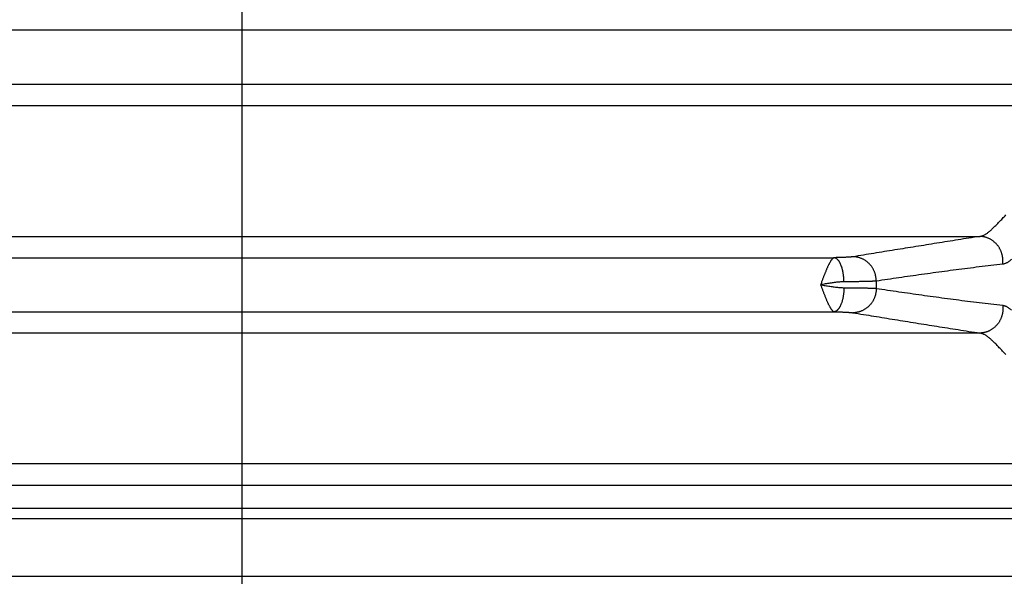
# Model space of a CAD drawing. Header units: inches. Extents: x 0 to 34, y 0 to 22.
# Tile 10 of 112: x 5.8 to 7.5, y 5.7 to 6.7. Entities that reach past the tile are written whole.
import ezdxf

# ---------------------------------------------------------------- set-up
doc = ezdxf.new("R2010")
doc.units = ezdxf.units.IN
doc.header["$LTSCALE"] = 1.87
doc.header["$MEASUREMENT"] = 0
doc.layers.get('0').update_dxf_attribs({"linetype": 'CONTINUOUS'})
doc.layers.add('DIMENSIONS', color=7, linetype='CONTINUOUS')
doc.styles.get("Standard").update_dxf_attribs({"font": 'txt', "width": 0.8})
doc.dimstyles.get("Standard").update_dxf_attribs({"dimtxt": 0.125, "dimasz": 0.18, "dimexe": 0.18, "dimexo": 0.0625, "dimgap": 0.09, "dimtad": 0, "dimtih": 1, "dimtoh": 1, "dimdec": 3, "dimzin": 4, "dimdsep": 46, "dimtxsty": 'STANDARD', "dimblk": '_FILLED', "dimblk1": '_FILLED', "dimblk2": '_FILLED', "dimcen": 0.09, "dimadec": 0, "dimazin": 0, "dimtol": 1, "dimtp": 0.01, "dimtm": 0.01, "dimtfac": 1, "dimtdec": 3, "dimtofl": 0, "dimtmove": 0, "dimatfit": 3, "dimldrblk": '_FILLED', "dimfxl": 1, "dimtolj": 1, "dimtzin": 4, "dimarcsym": 0})

# ---------------------------------------------------------------- blocks, each defined once
blk = doc.blocks.new('_FILLED')
at = {"color": 0, "linetype": 'BYBLOCK'}
blk.add_solid([(0, 0), (-1, 0.1736), (-1, -0.1736)], dxfattribs=at)
blk = doc.blocks.new('*D0')
at = {"layer": 'DIMENSIONS', "color": 2, "linetype": 'CONTINUOUS'}
for p, q in [((6.1726, 7.2117), (6.1726, 4.6033)), ((4.4381, 5.7017), (4.4381, 4.6033)), ((4.4381, 4.7283), (4.0781, 4.7283)), ((6.1726, 4.7283), (6.5326, 4.7283))]:
    blk.add_line(p, q, dxfattribs=at)
at = {"layer": 'DIMENSIONS', "color": 2, "linetype": 'CONTINUOUS', "xscale": 0.18, "yscale": 0.18, "zscale": 0.18}
blk.add_blockref('_FILLED', (4.4381, 4.7283), dxfattribs=at)
at = {"layer": 'DIMENSIONS', "color": 2, "linetype": 'CONTINUOUS', "xscale": 0.18, "yscale": 0.18, "zscale": 0.18, "rotation": 180}
blk.add_blockref('_FILLED', (6.1726, 4.7283), dxfattribs=at)
at = {"layer": 'DIMENSIONS', "color": 2, "linetype": 'CONTINUOUS', "width": 0.8}
for s, p in [('1.735', (4.5903, 4.6658)), ('[', (5.2153, 4.6658)), ('44.06', (5.3153, 4.6658)), (']', (5.8153, 4.6658))]:
    blk.add_text(s, height=0.125, dxfattribs=at).set_placement(p)
blk = doc.blocks.new('*D2')
at = {"layer": 'DIMENSIONS', "color": 2, "linetype": 'CONTINUOUS'}
for p, q in [((6.3602, 7.3993), (8.7821, 7.3993)), ((8.6571, 7.3993), (8.6571, 6.7292)), ((8.6571, 5.4783), (8.6571, 6.2917)), ((7.6636, 5.4783), (8.7821, 5.4783))]:
    blk.add_line(p, q, dxfattribs=at)
at = {"layer": 'DIMENSIONS', "color": 2, "linetype": 'CONTINUOUS', "xscale": 0.18, "yscale": 0.18, "zscale": 0.18}
for p, rotation in [((8.6571, 7.3993), 90), ((8.6571, 5.4783), 270)]:
    blk.add_blockref('_FILLED', p, dxfattribs=dict(at, rotation=rotation))
at = {"layer": 'DIMENSIONS', "color": 2, "linetype": 'CONTINUOUS', "width": 0.8}
for s, p in [('1.921', (8.3071, 6.5417)), ('[', (8.3071, 6.3542)), ('48.79', (8.4071, 6.3542)), (']', (8.9071, 6.3542))]:
    blk.add_text(s, height=0.125, dxfattribs=at).set_placement(p)

msp = doc.modelspace()

# ---------------------------------------------------------------- linework, layer by layer
at = {"color": 7, "linetype": 'CONTINUOUS'}
for p, q in [((7.7909, 6.6563), (4.5543, 6.6563)), ((7.7909, 6.5623), (4.5543, 6.5623)), ((4.4872, 6.5254), (7.8581, 6.5254)), ((4.8915, 6.2982), (7.4537, 6.2982)), ((5.1441, 6.2613), (7.2011, 6.2613)), ((5.1441, 6.1673), (7.2011, 6.1673)), ((7.4537, 6.1304), (4.8915, 6.1304)), ((7.8581, 5.9032), (4.4872, 5.9032)), ((4.5819, 5.866), (7.7634, 5.866)), ((4.5819, 5.826), (7.7634, 5.826)), ((4.482, 5.8081), (7.8633, 5.8081)), ((4.5819, 5.7082), (7.7634, 5.7082))]:
    msp.add_line(p, q, dxfattribs=at)
msp.add_arc((7.7091, 6.2143), 0.435, 179.1688, 180.8312, dxfattribs=at)
for points, knots in [([(7.4537, 6.2982), (7.4543, 6.2983), (7.4555, 6.2985), (7.4574, 6.299), (7.4592, 6.2996), (7.4611, 6.3005), (7.4631, 6.3015), (7.465, 6.3027), (7.4671, 6.3041), (7.4691, 6.3057), (7.4712, 6.3074), (7.4734, 6.3093), (7.4756, 6.3114), (7.4779, 6.3136), (7.4803, 6.3159), (7.4827, 6.3184), (7.4852, 6.321), (7.4878, 6.3237), (7.4905, 6.3265), (7.4933, 6.3294), (7.4962, 6.3325), (7.4981, 6.3345), (7.4991, 6.3355)], [0, 0, 0, 0, 0.03004, 0.06145, 0.094448, 0.12924, 0.165996, 0.204889, 0.246044, 0.289543, 0.335446, 0.383803, 0.434649, 0.487975, 0.543729, 0.601879, 0.662419, 0.725346, 0.790628, 0.858207, 0.928019, 1, 1, 1, 1]), ([(7.4537, 6.2982), (7.4475, 6.2972), (7.4351, 6.2953), (7.4164, 6.2923), (7.3979, 6.2894), (7.3794, 6.2864), (7.3611, 6.2835), (7.3428, 6.2806), (7.3246, 6.2776), (7.3064, 6.2747), (7.2882, 6.2718), (7.27, 6.2688), (7.2519, 6.2659), (7.2398, 6.2639), (7.2338, 6.2629)], [0, 0, 0, 0, 0.085014, 0.169735, 0.254058, 0.337881, 0.421178, 0.504208, 0.587203, 0.670073, 0.752696, 0.835147, 0.917543, 1, 1, 1, 1]), ([(7.4936, 6.2499), (7.4937, 6.2506), (7.4938, 6.252), (7.494, 6.2541), (7.494, 6.2562), (7.4939, 6.2583), (7.4938, 6.2604), (7.4935, 6.2625), (7.4931, 6.2646), (7.4927, 6.2666), (7.4921, 6.2687), (7.4914, 6.2707), (7.4907, 6.2726), (7.4898, 6.2746), (7.4889, 6.2764), (7.4878, 6.2783), (7.4867, 6.28), (7.4855, 6.2817), (7.4842, 6.2834), (7.4829, 6.285), (7.4814, 6.2865), (7.4799, 6.2879), (7.4783, 6.2892), (7.4767, 6.2905), (7.475, 6.2917), (7.4732, 6.2928), (7.4714, 6.2938), (7.4696, 6.2947), (7.4677, 6.2955), (7.4658, 6.2962), (7.4638, 6.2968), (7.4618, 6.2973), (7.4598, 6.2977), (7.4578, 6.298), (7.4558, 6.2982), (7.4544, 6.2982), (7.4537, 6.2982)], [0, 0, 0, 0, 0.029738, 0.059504, 0.089292, 0.119097, 0.148914, 0.178737, 0.20856, 0.238378, 0.268186, 0.297978, 0.327748, 0.357492, 0.387204, 0.416881, 0.446517, 0.47611, 0.505656, 0.535151, 0.564595, 0.593983, 0.623317, 0.652593, 0.681813, 0.710977, 0.740086, 0.76914, 0.798144, 0.827098, 0.856006, 0.884872, 0.913699, 0.942493, 0.971259, 1, 1, 1, 1]), ([(7.2011, 6.2613), (7.2009, 6.2612), (7.2005, 6.2611), (7.1999, 6.2608), (7.1993, 6.2604), (7.1986, 6.2599), (7.198, 6.2593), (7.1973, 6.2585), (7.1966, 6.2577), (7.1959, 6.2567), (7.1952, 6.2556), (7.1944, 6.2544), (7.1937, 6.2531), (7.1929, 6.2517), (7.1921, 6.2502), (7.1913, 6.2487), (7.1905, 6.247), (7.1897, 6.2452), (7.1889, 6.2434), (7.188, 6.2414), (7.1872, 6.2394), (7.1863, 6.2374), (7.1855, 6.2352), (7.1846, 6.2331), (7.1837, 6.2308), (7.1828, 6.2286), (7.182, 6.2262), (7.1811, 6.2239), (7.1802, 6.2215), (7.1793, 6.2191), (7.1784, 6.2167), (7.1778, 6.2151), (7.1775, 6.2143)], [0, 0, 0, 0, 0.011343, 0.023894, 0.038015, 0.05363, 0.070788, 0.089624, 0.110252, 0.132751, 0.157129, 0.183334, 0.211386, 0.241242, 0.272822, 0.306059, 0.340913, 0.377346, 0.415272, 0.454585, 0.495192, 0.537024, 0.580006, 0.62403, 0.668978, 0.714733, 0.761177, 0.808199, 0.855692, 0.903549, 0.951664, 1, 1, 1, 1]), ([(7.2338, 6.2629), (7.2335, 6.2629), (7.233, 6.2628), (7.2321, 6.2627), (7.2311, 6.2626), (7.2299, 6.2625), (7.2287, 6.2624), (7.2273, 6.2623), (7.2259, 6.2622), (7.2243, 6.2621), (7.2226, 6.262), (7.2209, 6.2619), (7.219, 6.2618), (7.217, 6.2617), (7.215, 6.2616), (7.2128, 6.2616), (7.2106, 6.2615), (7.2084, 6.2614), (7.206, 6.2614), (7.2036, 6.2613), (7.202, 6.2613), (7.2011, 6.2613)], [0, 0, 0, 0, 0.02391, 0.051472, 0.08265, 0.117387, 0.155617, 0.197253, 0.242216, 0.290425, 0.34179, 0.396206, 0.453534, 0.513619, 0.576311, 0.641493, 0.709048, 0.778832, 0.850689, 0.924463, 1, 1, 1, 1]), ([(7.2181, 6.2194), (7.2181, 6.2201), (7.218, 6.2215), (7.218, 6.2236), (7.2178, 6.2257), (7.2176, 6.2278), (7.2174, 6.2299), (7.2171, 6.232), (7.2168, 6.234), (7.2165, 6.236), (7.2161, 6.2379), (7.2156, 6.2398), (7.2152, 6.2417), (7.2147, 6.2434), (7.2141, 6.2452), (7.2135, 6.2468), (7.2129, 6.2484), (7.2123, 6.2499), (7.2116, 6.2513), (7.2109, 6.2527), (7.2102, 6.2539), (7.2095, 6.2551), (7.2087, 6.2562), (7.2079, 6.2571), (7.2071, 6.258), (7.2063, 6.2588), (7.2055, 6.2595), (7.2046, 6.2601), (7.2038, 6.2605), (7.2029, 6.2609), (7.202, 6.2611), (7.2014, 6.2612), (7.2011, 6.2613)], [0, 0, 0, 0, 0.044627, 0.08918, 0.13356, 0.177672, 0.22142, 0.26471, 0.307449, 0.349548, 0.390919, 0.431478, 0.471145, 0.509843, 0.547501, 0.584051, 0.619433, 0.653594, 0.686486, 0.718072, 0.748323, 0.777222, 0.804764, 0.830959, 0.855834, 0.879434, 0.901829, 0.923112, 0.943405, 0.962859, 0.981655, 1, 1, 1, 1]), ([(7.2741, 6.2206), (7.2741, 6.2213), (7.2741, 6.2227), (7.274, 6.2248), (7.2737, 6.2269), (7.2733, 6.229), (7.2729, 6.2311), (7.2723, 6.2332), (7.2717, 6.2352), (7.2709, 6.2371), (7.2701, 6.2391), (7.2691, 6.241), (7.2681, 6.2428), (7.267, 6.2446), (7.2657, 6.2463), (7.2645, 6.248), (7.2631, 6.2496), (7.2616, 6.2511), (7.2601, 6.2525), (7.2585, 6.2539), (7.2569, 6.2552), (7.2552, 6.2564), (7.2534, 6.2575), (7.2516, 6.2585), (7.2497, 6.2594), (7.2478, 6.2602), (7.2459, 6.2609), (7.2439, 6.2615), (7.2419, 6.262), (7.2399, 6.2624), (7.2379, 6.2627), (7.2358, 6.2629), (7.2345, 6.2629), (7.2338, 6.2629)], [0, 0, 0, 0, 0.032685, 0.065384, 0.098091, 0.130799, 0.163504, 0.196199, 0.228879, 0.261539, 0.294172, 0.326774, 0.35934, 0.391865, 0.424347, 0.45678, 0.489163, 0.521492, 0.553766, 0.585982, 0.618141, 0.650241, 0.682284, 0.714269, 0.746199, 0.778076, 0.809901, 0.84168, 0.873414, 0.905108, 0.936767, 0.968396, 1, 1, 1, 1]), ([(7.5087, 6.2583), (7.5082, 6.2578), (7.5071, 6.2568), (7.5054, 6.2554), (7.5037, 6.2542), (7.502, 6.2531), (7.5003, 6.2521), (7.4986, 6.2513), (7.4969, 6.2506), (7.4953, 6.2502), (7.4941, 6.25), (7.4936, 6.2499)], [0, 0, 0, 0, 0.128942, 0.252972, 0.372086, 0.486461, 0.596351, 0.702116, 0.804206, 0.903231, 1, 1, 1, 1]), ([(7.4936, 6.2499), (7.4868, 6.2492), (7.4732, 6.2476), (7.4529, 6.2452), (7.4327, 6.2427), (7.4127, 6.2401), (7.3927, 6.2375), (7.3728, 6.2347), (7.353, 6.232), (7.3332, 6.2292), (7.3135, 6.2264), (7.2938, 6.2235), (7.2807, 6.2216), (7.2741, 6.2206)], [0, 0, 0, 0, 0.092425, 0.184836, 0.276886, 0.368231, 0.458933, 0.549602, 0.640279, 0.730499, 0.820296, 0.910015, 1, 1, 1, 1]), ([(7.2181, 6.2194), (7.2171, 6.2193), (7.215, 6.2193), (7.2119, 6.2191), (7.2085, 6.2189), (7.205, 6.2185), (7.2013, 6.2181), (7.1975, 6.2176), (7.1936, 6.217), (7.1897, 6.2164), (7.1856, 6.2157), (7.1816, 6.215), (7.1789, 6.2145), (7.1775, 6.2143)], [0, 0, 0, 0, 0.072601, 0.150369, 0.232852, 0.319633, 0.410174, 0.503766, 0.599865, 0.698012, 0.797678, 0.898374, 1, 1, 1, 1]), ([(7.1775, 6.2143), (7.1778, 6.2135), (7.1784, 6.2119), (7.1793, 6.2095), (7.1802, 6.2071), (7.1811, 6.2047), (7.182, 6.2024), (7.1828, 6.2), (7.1837, 6.1978), (7.1846, 6.1955), (7.1855, 6.1934), (7.1863, 6.1912), (7.1872, 6.1892), (7.188, 6.1872), (7.1889, 6.1852), (7.1897, 6.1834), (7.1905, 6.1816), (7.1913, 6.18), (7.1921, 6.1784), (7.1929, 6.1769), (7.1937, 6.1755), (7.1944, 6.1742), (7.1951, 6.173), (7.1959, 6.1719), (7.1966, 6.1709), (7.1973, 6.1701), (7.198, 6.1693), (7.1986, 6.1687), (7.1993, 6.1682), (7.1999, 6.1678), (7.2005, 6.1675), (7.2009, 6.1674), (7.2011, 6.1673)], [0, 0, 0, 0, 0.048271, 0.096431, 0.144302, 0.19178, 0.238761, 0.285159, 0.330897, 0.375853, 0.419882, 0.462859, 0.504693, 0.545298, 0.584593, 0.622498, 0.658933, 0.693819, 0.727073, 0.758613, 0.78842, 0.816491, 0.842759, 0.867156, 0.889685, 0.910298, 0.92907, 0.946143, 0.961674, 0.975846, 0.988676, 1, 1, 1, 1]), ([(7.1775, 6.2143), (7.1789, 6.2141), (7.1816, 6.2136), (7.1856, 6.2129), (7.1897, 6.2122), (7.1936, 6.2116), (7.1975, 6.211), (7.2013, 6.2105), (7.205, 6.2101), (7.2085, 6.2097), (7.2119, 6.2095), (7.2151, 6.2093), (7.2171, 6.2092), (7.2181, 6.2092)], [0, 0, 0, 0, 0.101542, 0.202234, 0.301904, 0.400081, 0.496222, 0.589859, 0.68044, 0.767255, 0.849748, 0.927483, 1, 1, 1, 1]), ([(7.2181, 6.2092), (7.2181, 6.2085), (7.218, 6.2071), (7.218, 6.205), (7.2178, 6.2029), (7.2176, 6.2008), (7.2174, 6.1987), (7.2171, 6.1966), (7.2168, 6.1946), (7.2165, 6.1926), (7.2161, 6.1907), (7.2156, 6.1888), (7.2152, 6.1869), (7.2147, 6.1852), (7.2141, 6.1834), (7.2135, 6.1818), (7.2129, 6.1802), (7.2123, 6.1787), (7.2116, 6.1773), (7.2109, 6.1759), (7.2102, 6.1747), (7.2095, 6.1735), (7.2087, 6.1724), (7.2079, 6.1715), (7.2071, 6.1706), (7.2063, 6.1698), (7.2055, 6.1691), (7.2046, 6.1685), (7.2038, 6.1681), (7.2029, 6.1677), (7.202, 6.1675), (7.2014, 6.1674), (7.2011, 6.1673)], [0, 0, 0, 0, 0.044628, 0.089181, 0.133562, 0.177674, 0.221423, 0.264713, 0.307452, 0.349552, 0.390923, 0.431482, 0.471149, 0.509848, 0.547505, 0.584055, 0.619437, 0.653598, 0.68649, 0.718075, 0.748326, 0.777224, 0.804766, 0.830961, 0.855835, 0.879436, 0.90183, 0.923113, 0.943405, 0.962859, 0.981655, 1, 1, 1, 1]), ([(7.2741, 6.2206), (7.2738, 6.2206), (7.273, 6.2205), (7.2717, 6.2204), (7.2702, 6.2204), (7.2686, 6.2203), (7.2669, 6.2202), (7.265, 6.2201), (7.263, 6.2201), (7.2608, 6.22), (7.2585, 6.2199), (7.2561, 6.2199), (7.2535, 6.2198), (7.2508, 6.2198), (7.248, 6.2197), (7.245, 6.2197), (7.242, 6.2196), (7.2389, 6.2196), (7.2356, 6.2195), (7.2323, 6.2195), (7.2288, 6.2194), (7.2253, 6.2194), (7.2217, 6.2194), (7.2193, 6.2194), (7.2181, 6.2194)], [0, 0, 0, 0, 0.020213, 0.04321, 0.068954, 0.097403, 0.128511, 0.162232, 0.198514, 0.237298, 0.27852, 0.322114, 0.368012, 0.416136, 0.466399, 0.518702, 0.57295, 0.629067, 0.686974, 0.746583, 0.807796, 0.870508, 0.934612, 1, 1, 1, 1]), ([(7.2181, 6.2092), (7.2193, 6.2092), (7.2217, 6.2092), (7.2253, 6.2092), (7.2288, 6.2092), (7.2323, 6.2091), (7.2356, 6.2091), (7.2389, 6.209), (7.242, 6.209), (7.245, 6.2089), (7.248, 6.2089), (7.2508, 6.2088), (7.2535, 6.2088), (7.2561, 6.2087), (7.2585, 6.2087), (7.2608, 6.2086), (7.263, 6.2085), (7.265, 6.2085), (7.2669, 6.2084), (7.2686, 6.2083), (7.2702, 6.2082), (7.2717, 6.2082), (7.273, 6.2081), (7.2738, 6.208), (7.2741, 6.208)], [0, 0, 0, 0, 0.065388, 0.129493, 0.192205, 0.253417, 0.313027, 0.370933, 0.42705, 0.481298, 0.533601, 0.583863, 0.631988, 0.677886, 0.72148, 0.762702, 0.801486, 0.837768, 0.871489, 0.902597, 0.931046, 0.95679, 0.979787, 1, 1, 1, 1]), ([(7.2741, 6.208), (7.2741, 6.2073), (7.2741, 6.2059), (7.274, 6.2038), (7.2737, 6.2016), (7.2733, 6.1996), (7.2729, 6.1975), (7.2723, 6.1954), (7.2717, 6.1934), (7.2709, 6.1915), (7.2701, 6.1895), (7.2691, 6.1876), (7.2681, 6.1858), (7.267, 6.184), (7.2657, 6.1823), (7.2645, 6.1806), (7.2631, 6.179), (7.2616, 6.1775), (7.2601, 6.1761), (7.2585, 6.1747), (7.2569, 6.1734), (7.2552, 6.1722), (7.2534, 6.1711), (7.2516, 6.1701), (7.2497, 6.1692), (7.2478, 6.1684), (7.2459, 6.1677), (7.2439, 6.1671), (7.2419, 6.1666), (7.2399, 6.1662), (7.2379, 6.1659), (7.2358, 6.1657), (7.2345, 6.1657), (7.2338, 6.1657)], [0, 0, 0, 0, 0.032686, 0.065385, 0.098092, 0.130801, 0.163506, 0.196201, 0.228882, 0.261541, 0.294174, 0.326776, 0.359343, 0.391869, 0.42435, 0.456784, 0.489166, 0.521496, 0.553769, 0.585986, 0.618144, 0.650244, 0.682287, 0.714272, 0.746202, 0.778078, 0.809904, 0.841681, 0.873415, 0.905109, 0.936768, 0.968397, 1, 1, 1, 1]), ([(7.2741, 6.208), (7.2807, 6.207), (7.2938, 6.2051), (7.3135, 6.2022), (7.3332, 6.1994), (7.353, 6.1966), (7.3729, 6.1938), (7.3928, 6.1911), (7.4127, 6.1885), (7.4328, 6.1859), (7.453, 6.1834), (7.4732, 6.181), (7.4868, 6.1794), (7.4936, 6.1787)], [0, 0, 0, 0, 0.090011, 0.179743, 0.269555, 0.359807, 0.450541, 0.541288, 0.632056, 0.723381, 0.815333, 0.907633, 1, 1, 1, 1]), ([(7.4936, 6.1787), (7.4937, 6.178), (7.4938, 6.1766), (7.494, 6.1745), (7.494, 6.1724), (7.4939, 6.1703), (7.4938, 6.1682), (7.4935, 6.1661), (7.4931, 6.164), (7.4927, 6.162), (7.4921, 6.1599), (7.4914, 6.1579), (7.4907, 6.156), (7.4898, 6.154), (7.4889, 6.1522), (7.4878, 6.1503), (7.4867, 6.1486), (7.4855, 6.1469), (7.4842, 6.1452), (7.4829, 6.1436), (7.4814, 6.1421), (7.4799, 6.1407), (7.4783, 6.1393), (7.4767, 6.1381), (7.475, 6.1369), (7.4732, 6.1358), (7.4714, 6.1348), (7.4696, 6.1339), (7.4677, 6.1331), (7.4658, 6.1324), (7.4638, 6.1318), (7.4618, 6.1313), (7.4598, 6.1309), (7.4578, 6.1306), (7.4558, 6.1304), (7.4544, 6.1304), (7.4537, 6.1304)], [0, 0, 0, 0, 0.029738, 0.059503, 0.08929, 0.119095, 0.148911, 0.178733, 0.208556, 0.238374, 0.268182, 0.297973, 0.327743, 0.357486, 0.387199, 0.416875, 0.446511, 0.476104, 0.50565, 0.535145, 0.564588, 0.593977, 0.62331, 0.652587, 0.681808, 0.710972, 0.740081, 0.769136, 0.798139, 0.827094, 0.856002, 0.884869, 0.913697, 0.942492, 0.971258, 1, 1, 1, 1]), ([(7.4936, 6.1787), (7.4941, 6.1786), (7.4953, 6.1784), (7.4969, 6.178), (7.4986, 6.1773), (7.5003, 6.1765), (7.502, 6.1755), (7.5037, 6.1744), (7.5054, 6.1732), (7.5071, 6.1718), (7.5082, 6.1708), (7.5087, 6.1703)], [0, 0, 0, 0, 0.096729, 0.195751, 0.297869, 0.403688, 0.513666, 0.628115, 0.747242, 0.871178, 1, 1, 1, 1]), ([(7.2011, 6.1673), (7.202, 6.1673), (7.2036, 6.1673), (7.206, 6.1672), (7.2084, 6.1672), (7.2106, 6.1671), (7.2128, 6.167), (7.215, 6.167), (7.217, 6.1669), (7.219, 6.1668), (7.2209, 6.1667), (7.2226, 6.1666), (7.2243, 6.1665), (7.2259, 6.1664), (7.2273, 6.1663), (7.2287, 6.1662), (7.2299, 6.1661), (7.2311, 6.166), (7.2321, 6.1659), (7.233, 6.1658), (7.2335, 6.1657), (7.2338, 6.1657)], [0, 0, 0, 0, 0.075537, 0.149312, 0.221169, 0.290952, 0.358507, 0.423689, 0.486381, 0.546466, 0.603794, 0.65821, 0.709575, 0.757784, 0.802746, 0.844383, 0.882613, 0.91735, 0.948528, 0.97609, 1, 1, 1, 1]), ([(7.2338, 6.1657), (7.2398, 6.1647), (7.2519, 6.1627), (7.2701, 6.1598), (7.2882, 6.1568), (7.3064, 6.1539), (7.3246, 6.151), (7.3429, 6.148), (7.3612, 6.1451), (7.3795, 6.1421), (7.3979, 6.1392), (7.4165, 6.1363), (7.4351, 6.1333), (7.4475, 6.1314), (7.4537, 6.1304)], [0, 0, 0, 0, 0.082481, 0.16489, 0.247355, 0.330002, 0.412911, 0.495966, 0.579064, 0.662394, 0.746174, 0.830405, 0.915033, 1, 1, 1, 1]), ([(7.4991, 6.0931), (7.4981, 6.0941), (7.4961, 6.0961), (7.4933, 6.0992), (7.4905, 6.1021), (7.4878, 6.1049), (7.4852, 6.1076), (7.4827, 6.1102), (7.4803, 6.1127), (7.4779, 6.115), (7.4756, 6.1172), (7.4734, 6.1193), (7.4712, 6.1212), (7.4691, 6.1229), (7.467, 6.1245), (7.465, 6.1259), (7.463, 6.1271), (7.4611, 6.1281), (7.4592, 6.129), (7.4574, 6.1296), (7.4555, 6.1301), (7.4543, 6.1303), (7.4537, 6.1304)], [0, 0, 0, 0, 0.07206, 0.141889, 0.209453, 0.274724, 0.337672, 0.398266, 0.456463, 0.512244, 0.565573, 0.616415, 0.66476, 0.71064, 0.75412, 0.79526, 0.834136, 0.870868, 0.905619, 0.938587, 0.969974, 1, 1, 1, 1])]:
    msp.add_open_spline(points, degree=3, knots=knots, dxfattribs=at)

# ---------------------------------------------------------------- dimensions: what is measured, and where the dimension line sits
at = {"layer": 'DIMENSIONS', "color": 2, "linetype": 'CONTINUOUS'}
dim = msp.add_linear_dim(base=(8.6571, 5.4783), p1=(6.3602, 7.3993), p2=(7.6636, 5.4783), angle=270, dimstyle='Standard', dxfattribs=at)
dim.commit()
dim.dimension.update_dxf_attribs({"geometry": '*D2', "text_midpoint": (8.6571, 6.5104), "dimtype": 160})
dim = msp.add_linear_dim(base=(6.172629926, 4.7282994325), p1=(4.438129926, 5.7017042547), p2=(6.172629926, 7.2116994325), dimstyle='Standard', dxfattribs=at)
dim.commit()
dim.dimension.update_dxf_attribs({"geometry": '*D0', "text_midpoint": (5.2527773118, 4.7282994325), "dimtype": 160})

doc.saveas('drawing.dxf')
